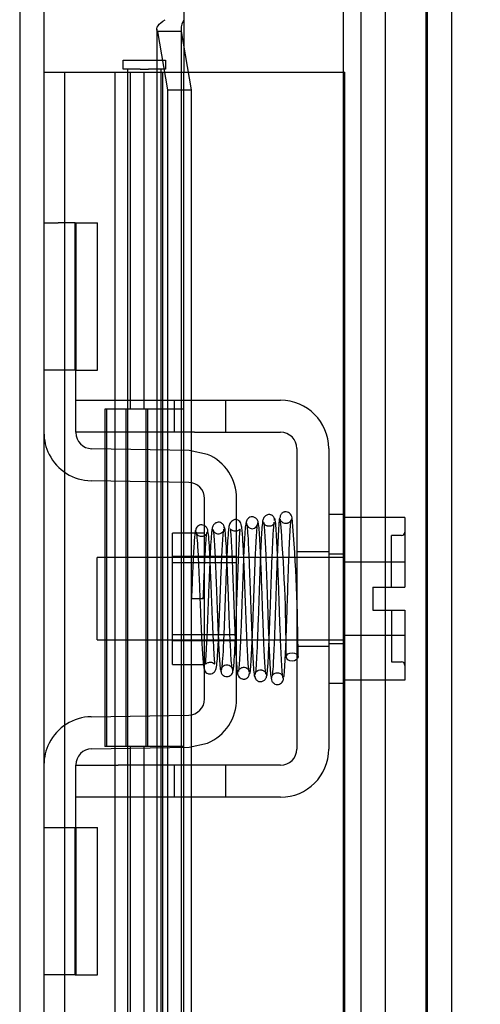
# Model space of a CAD drawing. Header units: inches. Extents: x 0 to 120, y -1 to 80.
# Tile 22 of 64: x 11.92 to 13.29, y 44.5 to 47.42. Entities that reach past the tile are written whole.
import ezdxf
from ezdxf.enums import TextEntityAlignment as Align
from ezdxf.lldxf.tags import DXFTag

# ---------------------------------------------------------------- set-up
doc = ezdxf.new("R2010")
doc.units = ezdxf.units.IN
doc.header["$MEASUREMENT"] = 0
for name, color, linetype in [('COM51497', 7, 'Continuous'), ('COM51498', 7, 'Continuous'), ('COM55380', 7, 'Continuous'), ('COM55430', 7, 'Continuous'), ('COM55516', 7, 'Continuous'), ('COM70220', 7, 'Continuous'), ('Default', 7, 'Continuous'), ('SCC19011', 7, 'Continuous'), ('SPR20280', 7, 'Continuous'), ('WAF25367', 7, 'Continuous')]:
    doc.layers.add(name, color=color, linetype=linetype)
doc.styles.add('SEACAD_Times_New_Roman', font='times.ttf')
tags = doc.linetypes.add('HIDDEN2', pattern=[0.1875, 0.125, -0.0625]).pattern_tags.tags
tags[6:7] = [DXFTag(74, 4), DXFTag(75, 0), DXFTag(340, '0'), DXFTag(46, 0.0), DXFTag(50, 0.0), DXFTag(44, 0.0), DXFTag(45, 0.0)]
tags[4:5] = [DXFTag(74, 4), DXFTag(75, 0), DXFTag(340, '0'), DXFTag(46, 0.0), DXFTag(50, 0.0), DXFTag(44, 0.0), DXFTag(45, 0.0)]
doc.dimstyles.new('HAMMOND_(STH_-_120x80)', dxfattribs={"dimtxt": 0.6, "dimasz": 0.75, "dimexe": 0.3, "dimexo": 0.3, "dimgap": 0.15, "dimtad": 0, "dimtih": 1, "dimtoh": 1, "dimzin": 0, "dimdsep": 46, "dimtxsty": 'SEACAD_Times_New_Roman', "dimblk1": '_SE_FILLED', "dimblk2": '_SE_FILLED', "dimsah": 1, "dimcen": 0.3, "dimadec": 0, "dimazin": 0, "dimtfac": 0.8, "dimtofl": 0, "dimtmove": 1, "dimatfit": 3, "dimfxl": 1, "dimtolj": 1, "dimtzin": 0, "dimarcsym": 0})

# ---------------------------------------------------------------- blocks, each defined once
blk = doc.blocks.new('SE5')
at = {"layer": 'COM51497', "color": 7, "linetype": 'HIDDEN2'}
for p, q in [((12.0875, 46.2892), (12.2125, 46.2892)), ((12.2125, 46.2892), (12.3795, 46.2892)), ((12.3795, 46.2892), (12.4395, 46.2892)), ((12.3795, 46.2892), (12.3795, 46.1942)), ((12.4395, 46.2892), (12.695, 46.2892)), ((12.532, 46.1942), (12.532, 46.2892)), ((12.0875, 46.1942), (12.0875, 46.2317)), ((12.2125, 46.1942), (12.0875, 46.1942)), ((12.3795, 46.1942), (12.2125, 46.1942)), ((12.4395, 46.1942), (12.3795, 46.1942)), ((12.4395, 46.1942), (12.695, 46.1942)), ((12.743, 46.1462), (12.743, 45.2547)), ((12.838, 46.1462), (12.838, 45.2547)), ((12.743, 45.8409), (12.838, 45.8409)), ((12.743, 45.5599), (12.838, 45.5599)), ((12.0875, 45.2067), (12.2125, 45.2067)), ((12.0875, 45.1692), (12.0875, 45.2067)), ((12.3795, 45.2067), (12.2125, 45.2067)), ((12.4395, 45.2067), (12.3795, 45.2067)), ((12.3795, 45.2067), (12.3795, 45.1117)), ((12.695, 45.2067), (12.4395, 45.2067)), ((12.532, 45.1117), (12.532, 45.2067)), ((12.2125, 45.1117), (12.0875, 45.1117)), ((12.3795, 45.1117), (12.2125, 45.1117)), ((12.4395, 45.1117), (12.3795, 45.1117)), ((12.695, 45.1117), (12.4395, 45.1117))]:
    blk.add_line(p, q, dxfattribs=at)
for centre, radius, start, end in [((12.695, 46.1462), 0.143, 0, 90), ((12.695, 46.1462), 0.048, 0, 90), ((12.695, 45.2547), 0.143, 270, 0), ((12.695, 45.2547), 0.048, 270, 0)]:
    blk.add_arc(centre, radius, start, end, dxfattribs=at)
at = {"layer": 'COM51498', "color": 7, "linetype": 'HIDDEN2'}
for p, q in [((11.9925, 46.8157), (12.0344, 46.8157)), ((12.0848, 46.8157), (12.0344, 46.8157)), ((12.0848, 46.8157), (12.152, 46.8157)), ((12.0848, 46.3787), (12.0848, 46.8157)), ((12.0875, 46.8157), (12.0875, 46.3787)), ((12.152, 46.3787), (12.152, 46.8157)), ((12.0344, 46.3787), (11.9925, 46.3787)), ((12.0848, 46.3787), (12.0344, 46.3787)), ((12.0848, 46.3787), (12.152, 46.3787)), ((12.0875, 46.2317), (12.0875, 46.3787)), ((12.424, 46.1404), (12.1347, 46.1454)), ((12.4781, 46.1287), (12.424, 46.1404)), ((12.4223, 46.0454), (12.133, 46.0504)), ((12.4695, 45.4034), (12.4695, 45.9974)), ((12.5645, 45.4034), (12.5645, 45.9974)), ((12.3745, 45.5054), (12.3745, 45.8954)), ((12.4695, 45.8954), (12.3745, 45.8954)), ((12.5645, 45.8254), (12.3745, 45.8254)), ((12.5645, 45.8069), (12.3745, 45.8069)), ((12.3745, 45.5939), (12.5645, 45.5939)), ((12.5645, 45.5754), (12.3745, 45.5754)), ((12.3745, 45.5054), (12.4695, 45.5054)), ((12.133, 45.3504), (12.4223, 45.3554)), ((12.424, 45.2605), (12.4781, 45.2721)), ((12.1347, 45.2554), (12.424, 45.2605)), ((12.0875, 45.0221), (12.0875, 45.1692)), ((11.9925, 45.0221), (12.0344, 45.0221)), ((12.0344, 45.0221), (12.0848, 45.0221)), ((12.0848, 45.0221), (12.152, 45.0221)), ((12.0848, 44.5851), (12.0848, 45.0221)), ((12.0875, 45.0221), (12.0875, 44.5851)), ((12.152, 44.5851), (12.152, 45.0221)), ((12.0344, 44.5851), (11.9925, 44.5851)), ((12.0848, 44.5851), (12.0344, 44.5851)), ((12.0848, 44.5851), (12.152, 44.5851))]:
    blk.add_line(p, q, dxfattribs=at)
for centre, radius, start, end in [((12.1355, 46.1934), 0.143, 180, 206.9082), ((12.1355, 46.1934), 0.048, 180, 269), ((12.1355, 46.1934), 0.143, 206.9082, 269), ((12.4215, 45.9974), 0.143, 0, 66.6665), ((12.4215, 45.9974), 0.048, 0, 89), ((12.4215, 45.4034), 0.048, 271, 0), ((12.4215, 45.4034), 0.143, 293.3335, 0), ((12.1355, 45.2074), 0.143, 91, 153.0918), ((12.1355, 45.2074), 0.143, 153.0918, 180), ((12.1355, 45.2074), 0.048, 91, 180)]:
    blk.add_arc(centre, radius, start, end, dxfattribs=at)
at = {"layer": 'COM55380', "color": 7, "linetype": 'HIDDEN2'}
for p, q in [((11.9205, 49.1073), (11.9205, 29.4175)), ((12.9335, 47.9757), (12.9335, 30.5492)), ((13.0055, 47.9757), (13.0055, 30.5492))]:
    blk.add_line(p, q, dxfattribs=at)
at = {"layer": 'COM55380', "color": 7, "linetype": 'Continuous'}
blk.add_line((11.9925, 49.1073), (11.9925, 29.4175), dxfattribs=at)
at = {"layer": 'COM55430', "color": 7, "linetype": 'Continuous'}
for p, q in [((12.4075, 48.2928), (12.4075, 47.2624)), ((13.2025, 48.2569), (13.2025, 30.2679))]:
    blk.add_line(p, q, dxfattribs=at)
at = {"layer": 'COM55430', "color": 7, "linetype": 'HIDDEN2'}
for p, q in [((13.1305, 48.2569), (13.1305, 30.2679)), ((12.3275, 47.3895), (12.3275, 31.1354)), ((12.3292, 47.3824), (12.3591, 47.2097)), ((12.4001, 47.3824), (12.3292, 47.3824)), ((12.3995, 47.3895), (12.3995, 31.1354)), ((12.4001, 47.3824), (12.43, 47.2097)), ((12.3591, 47.2097), (12.3591, 31.3151)), ((12.3591, 47.2097), (12.43, 47.2097)), ((12.43, 47.2097), (12.43, 43.8649))]:
    blk.add_line(p, q, dxfattribs=at)
blk.add_arc((12.453, 47.3892), 0.0534, 147.5781, 179.7664, dxfattribs=at)
blk.add_open_spline([(12.3292, 47.3824), (12.3264, 47.3883), (12.3271, 47.3942), (12.3353, 47.406), (12.3427, 47.4119), (12.3528, 47.4178)], degree=3, knots=[0, 0, 0, 0, 0.5, 0.5, 1, 1, 1, 1], dxfattribs=at)
at = {"layer": 'COM55516', "color": 7, "linetype": 'Continuous'}
for p, q in [((12.228, 47.2714), (12.228, 47.2974)), ((12.228, 47.2974), (12.278, 47.2974)), ((12.278, 47.2974), (12.303, 47.2974)), ((12.303, 47.2974), (12.353, 47.2974)), ((12.353, 47.2974), (12.353, 47.2714)), ((11.9925, 47.2624), (12.2041, 47.2624)), ((12.2041, 47.2624), (12.4075, 47.2624)), ((12.2041, 46.2624), (12.2041, 47.2624)), ((12.278, 47.2714), (12.228, 47.2714)), ((12.2405, 47.2714), (12.2405, 47.2624)), ((12.278, 47.2714), (12.303, 47.2714)), ((12.353, 47.2714), (12.303, 47.2714)), ((12.3405, 47.2624), (12.3405, 47.2714)), ((12.4075, 46.2624), (12.4075, 47.2624)), ((12.4075, 46.2624), (12.2041, 46.2624)), ((12.2041, 45.2624), (12.2041, 46.2624)), ((12.4075, 46.2624), (12.2041, 46.2624)), ((12.4075, 45.2624), (12.4075, 46.2624)), ((12.4075, 45.2624), (12.2041, 45.2624)), ((12.4075, 45.2624), (12.2041, 45.2624)), ((12.2041, 44.2624), (12.2041, 45.2624)), ((12.4075, 44.2624), (12.4075, 45.2624))]:
    blk.add_line(p, q, dxfattribs=at)
at = {"layer": 'COM55516', "color": 7, "linetype": 'HIDDEN2'}
for p, q in [((12.0545, 31.2624), (12.0545, 47.2624)), ((12.2405, 47.2624), (12.2405, 31.2624)), ((12.2491, 46.2624), (12.2491, 47.2624)), ((12.2905, 46.2624), (12.2905, 47.2624)), ((12.3405, 31.2624), (12.3405, 47.2624)), ((12.3455, 46.2624), (12.3455, 47.2624)), ((12.4075, 47.2624), (12.8855, 47.2624)), ((12.8855, 31.2624), (12.8855, 47.2624)), ((12.2041, 46.2624), (12.1735, 46.2624)), ((12.1735, 46.2624), (12.1735, 45.2624)), ((12.2041, 46.2624), (12.1735, 46.2624)), ((12.1735, 46.2624), (12.1735, 45.2624)), ((12.1786, 46.2624), (12.1786, 45.2624)), ((12.2355, 46.2624), (12.2355, 45.2624)), ((12.2955, 45.2624), (12.2955, 46.2624)), ((12.3011, 45.2624), (12.3011, 46.2624)), ((12.3455, 45.2624), (12.3455, 46.2624)), ((12.2041, 45.2624), (12.1735, 45.2624)), ((12.2041, 45.2624), (12.1735, 45.2624)), ((12.2491, 44.2624), (12.2491, 45.2624)), ((12.2905, 44.2624), (12.2905, 45.2624)), ((12.3455, 44.2624), (12.3455, 45.2624))]:
    blk.add_line(p, q, dxfattribs=at)
at = {"layer": 'COM70220', "color": 7, "linetype": 'HIDDEN2'}
for p, q in [((12.8805, 47.7474), (12.8805, 30.7774)), ((13.1265, 47.7474), (13.1265, 30.7774)), ((13.1285, 47.7474), (13.1285, 30.7774)), ((13.1295, 47.7474), (13.1295, 30.7774))]:
    blk.add_line(p, q, dxfattribs=at)
at = {"layer": 'SCC19011', "color": 7, "linetype": 'HIDDEN2'}
for p, q in [((13.064, 45.9414), (12.883, 45.9414)), ((13.064, 45.9414), (13.064, 45.8093)), ((13.024, 45.7344), (13.024, 45.8879)), ((13.054, 45.8879), (13.024, 45.8879)), ((12.151, 45.5784), (12.151, 45.8224)), ((12.883, 45.8224), (12.151, 45.8224)), ((13.064, 45.8093), (12.883, 45.8093)), ((13.064, 45.8093), (13.064, 45.7344)), ((12.969, 45.7344), (12.969, 45.6664)), ((12.969, 45.7344), (13.064, 45.7344)), ((12.969, 45.6664), (13.064, 45.6664)), ((13.024, 45.6664), (13.024, 45.5129)), ((13.064, 45.6664), (13.064, 45.5915)), ((13.064, 45.5915), (12.883, 45.5915)), ((13.064, 45.5915), (13.064, 45.4594)), ((12.151, 45.5784), (12.883, 45.5784)), ((13.024, 45.5129), (13.054, 45.5129)), ((13.064, 45.4594), (12.883, 45.4594))]:
    blk.add_line(p, q, dxfattribs=at)
for centre, start, end in [((13.054, 45.8979), 270, 0), ((13.054, 45.5029), 0, 90)]:
    blk.add_arc(centre, 0.01, start, end, dxfattribs=at)
at = {"layer": 'SPR20280', "color": 7, "linetype": 'HIDDEN2'}
blk.add_line((12.4655, 45.7004), (12.4305, 45.7004), dxfattribs=at)
for centre, radius, start, end in [((7.7925, 45.5227), 4.9192, 0.0554, 4.8416), ((7.7619, 45.5215), 4.9849, 0.0776, 4.8175), ((12.6106, 45.9251), 0.0169, 180.7799, 0.2284)]:
    blk.add_arc(centre, radius, start, end, dxfattribs=at)
blk.add_ellipse((12.7293, 45.5279), major_axis=(0.0175, 0), ratio=0.707107, dxfattribs=at)
for points, knots in [([(12.6287, 45.9249), (12.6283, 45.928), (12.6277, 45.932), (12.6244, 45.9369), (12.6204, 45.9407), (12.6143, 45.9433), (12.6074, 45.9434), (12.6008, 45.9409), (12.5959, 45.9363), (12.5931, 45.9306), (12.5927, 45.9271), (12.5925, 45.9252)], [0, 0, 0, 0, 0.147667, 0.223434, 0.298136, 0.43794, 0.563031, 0.685887, 0.803032, 0.90871, 1, 1, 1, 1]), ([(12.6773, 45.9326), (12.6773, 45.9335), (12.6773, 45.935), (12.6768, 45.9379), (12.6758, 45.9408), (12.6742, 45.9435), (12.672, 45.946), (12.6693, 45.948), (12.6662, 45.9494), (12.6615, 45.9504), (12.6554, 45.9495), (12.6481, 45.9451), (12.6423, 45.9361), (12.6414, 45.9295), (12.6409, 45.9253)], [0, 0, 0, 0, 0.045056, 0.086229, 0.124988, 0.163044, 0.202115, 0.243689, 0.288908, 0.338607, 0.455438, 0.607761, 0.792001, 1, 1, 1, 1]), ([(12.6918, 45.94), (12.691, 45.9361), (12.6895, 45.921), (12.6874, 45.8849), (12.6855, 45.8428), (12.6839, 45.8008), (12.6826, 45.7622), (12.6815, 45.7294), (12.6806, 45.702), (12.6797, 45.6758), (12.6787, 45.6463), (12.6775, 45.611), (12.676, 45.5719), (12.6743, 45.5319), (12.6724, 45.4959), (12.671, 45.4786), (12.6703, 45.4733), (12.6702, 45.4731)], [0.0983948, 0.0983948, 0.0983948, 0.0983948, 0.1871554, 0.2663663, 0.3361658, 0.3965869, 0.4477093, 0.4895814, 0.5222603, 0.5512647, 0.5888192, 0.635325, 0.6907383, 0.7550067, 0.828036, 0.9097131, 0.9127048, 0.9127048, 0.9127048, 0.9127048]), ([(12.7027, 45.465), (12.7019, 45.4676), (12.7005, 45.4726), (12.6983, 45.503), (12.6964, 45.5408), (12.6947, 45.5821), (12.6932, 45.622), (12.692, 45.6575), (12.691, 45.6869), (12.6901, 45.7128), (12.6892, 45.7394), (12.6881, 45.7711), (12.6867, 45.8081), (12.6851, 45.8483), (12.6832, 45.8879), (12.681, 45.9204), (12.6788, 45.9372), (12.6775, 45.9381), (12.677, 45.9376)], [0, 0, 0, 0, 0.0909912, 0.1731581, 0.246498, 0.3109571, 0.3665427, 0.4132688, 0.4511042, 0.480301, 0.512507, 0.5539869, 0.6047791, 0.6649261, 0.734442, 0.8134005, 0.9019189, 0.9500215, 0.9500215, 0.9500215, 0.9500215]), ([(12.7297, 45.9363), (12.7294, 45.9393), (12.7288, 45.944), (12.725, 45.9515), (12.7192, 45.9565), (12.7133, 45.9584), (12.7087, 45.9584), (12.7053, 45.9578), (12.702, 45.9563), (12.699, 45.9541), (12.6965, 45.9513), (12.6947, 45.948), (12.6936, 45.9445), (12.6935, 45.9423), (12.6935, 45.9411)], [0, 0, 0, 0, 0.174153, 0.333945, 0.47646, 0.59716, 0.649734, 0.701139, 0.752042, 0.802639, 0.852867, 0.902545, 0.951555, 1, 1, 1, 1]), ([(12.7285, 45.9411), (12.7284, 45.9403), (12.7283, 45.9389), (12.7277, 45.9362), (12.7266, 45.9335), (12.725, 45.9308), (12.7229, 45.9284), (12.7203, 45.9263), (12.7173, 45.9247), (12.7129, 45.9233), (12.7071, 45.9232), (12.7003, 45.9257), (12.6952, 45.9313), (12.6948, 45.9343), (12.6947, 45.9363)], [0, 0, 0, 0, 0.041729, 0.082427, 0.123602, 0.166402, 0.211506, 0.259177, 0.309428, 0.362216, 0.478123, 0.623352, 0.798377, 1, 1, 1, 1]), ([(12.4793, 45.8997), (12.4789, 45.903), (12.478, 45.9086), (12.4721, 45.916), (12.4648, 45.9195), (12.4578, 45.9199), (12.4513, 45.9176), (12.4463, 45.9132), (12.4434, 45.9077), (12.4431, 45.9042), (12.4429, 45.9023)], [0, 0, 0, 0, 0.171749, 0.337669, 0.486578, 0.613302, 0.730062, 0.835396, 0.925606, 1, 1, 1, 1]), ([(12.4921, 45.9097), (12.4916, 45.9072), (12.4907, 45.9027), (12.4889, 45.8841), (12.4868, 45.8518), (12.4846, 45.8045), (12.4827, 45.758), (12.4811, 45.7168), (12.4798, 45.6831), (12.4787, 45.6545), (12.4777, 45.6275), (12.4765, 45.5993), (12.4752, 45.5707), (12.4738, 45.5438), (12.4725, 45.5222), (12.4713, 45.5094), (12.4716, 45.5057), (12.472, 45.506), (12.478, 45.5111), (12.4883, 45.5135), (12.4972, 45.509), (12.5008, 45.5054), (12.4991, 45.5141), (12.4979, 45.5373), (12.4958, 45.5733), (12.4941, 45.6116), (12.4925, 45.6493), (12.4907, 45.6945), (12.4887, 45.7457), (12.4865, 45.7993), (12.4841, 45.8492), (12.4814, 45.8898), (12.4797, 45.8986), (12.4786, 45.9032)], [0, 0, 0, 0, 0.030624, 0.059572, 0.112296, 0.158496, 0.198178, 0.231383, 0.258144, 0.279018, 0.300893, 0.325848, 0.353832, 0.384782, 0.418556, 0.448709, 0.470924, 0.485481, 0.493857, 0.506964, 0.5258, 0.535355, 0.565296, 0.608976, 0.656578, 0.684104, 0.716046, 0.752413, 0.793173, 0.838315, 0.887857, 0.941737, 1, 1, 1, 1]), ([(12.5278, 45.9101), (12.5278, 45.911), (12.5278, 45.9125), (12.5272, 45.9152), (12.5262, 45.9179), (12.5245, 45.9206), (12.5223, 45.923), (12.5186, 45.9257), (12.5129, 45.9276), (12.506, 45.927), (12.4986, 45.9232), (12.4928, 45.9153), (12.4919, 45.9094), (12.4914, 45.9058)], [0, 0, 0, 0, 0.035882, 0.073188, 0.112909, 0.155738, 0.202044, 0.251913, 0.361271, 0.485727, 0.637722, 0.812554, 1, 1, 1, 1]), ([(12.5264, 45.9057), (12.5264, 45.9039), (12.5261, 45.9009), (12.5217, 45.8953), (12.5153, 45.8924), (12.5087, 45.892), (12.5032, 45.8937), (12.4994, 45.8963), (12.4969, 45.8987), (12.4951, 45.9015), (12.4938, 45.9044), (12.493, 45.9074), (12.4929, 45.9091), (12.4928, 45.9101)], [0, 0, 0, 0, 0.182694, 0.346276, 0.488158, 0.606317, 0.714771, 0.767541, 0.818616, 0.867529, 0.913978, 0.957988, 1, 1, 1, 1]), ([(12.6017, 45.4831), (12.6012, 45.4863), (12.6003, 45.4918), (12.5985, 45.5133), (12.5964, 45.5496), (12.5942, 45.6016), (12.5923, 45.6518), (12.5907, 45.6956), (12.5894, 45.7309), (12.5883, 45.7609), (12.5872, 45.7894), (12.586, 45.8193), (12.5845, 45.8495), (12.5829, 45.8781), (12.5812, 45.9007), (12.5795, 45.9154), (12.577, 45.924), (12.5752, 45.9286), (12.5674, 45.9349), (12.557, 45.9363), (12.545, 45.9275), (12.5414, 45.9144), (12.5398, 45.9004), (12.5376, 45.8724), (12.5357, 45.8333), (12.534, 45.7923), (12.5324, 45.7523), (12.5306, 45.7042), (12.5286, 45.6497), (12.5264, 45.5932), (12.524, 45.5407), (12.5218, 45.5082), (12.5199, 45.4924), (12.519, 45.4899), (12.5185, 45.4887)], [0, 0, 0, 0, 0.030588, 0.059502, 0.112112, 0.15811, 0.197452, 0.230137, 0.256167, 0.276711, 0.298882, 0.32391, 0.351827, 0.382688, 0.416108, 0.444805, 0.466192, 0.480295, 0.488754, 0.504028, 0.526129, 0.547052, 0.567589, 0.611179, 0.65858, 0.685494, 0.716984, 0.753026, 0.793568, 0.838557, 0.887974, 0.941711, 0.970313, 1, 1, 1, 1]), ([(12.5529, 45.4895), (12.5522, 45.4901), (12.5509, 45.4927), (12.5488, 45.5147), (12.5469, 45.5456), (12.5452, 45.5806), (12.5438, 45.6152), (12.5426, 45.6464), (12.5416, 45.6727), (12.5407, 45.6959), (12.5398, 45.72), (12.5387, 45.7489), (12.5373, 45.783), (12.5357, 45.8206), (12.5339, 45.8584), (12.5317, 45.8907), (12.5296, 45.9107), (12.5282, 45.9125), (12.5276, 45.9124)], [0.0131658, 0.0131658, 0.0131658, 0.0131658, 0.0909604, 0.1731652, 0.2465793, 0.3111404, 0.3668432, 0.4136877, 0.4516326, 0.4809195, 0.513185, 0.5547397, 0.6056117, 0.6658064, 0.7353084, 0.8141543, 0.9023988, 0.9687744, 0.9687744, 0.9687744, 0.9687744]), ([(12.5932, 45.9275), (12.5923, 45.9257), (12.5909, 45.922), (12.5886, 45.8943), (12.5867, 45.8592), (12.585, 45.8205), (12.5835, 45.7829), (12.5823, 45.7494), (12.5813, 45.7215), (12.5804, 45.6969), (12.5795, 45.6716), (12.5784, 45.6414), (12.5771, 45.6062), (12.5755, 45.5682), (12.5737, 45.5308), (12.5717, 45.5001), (12.5703, 45.4877), (12.5696, 45.4851)], [0, 0, 0, 0, 0.0928445, 0.1764398, 0.250853, 0.3161117, 0.3722873, 0.4194413, 0.4575828, 0.486995, 0.5193932, 0.5610525, 0.6119191, 0.6718945, 0.7408311, 0.8186093, 0.9050834, 0.9050834, 0.9050834, 0.9050834]), ([(12.5932, 45.924), (12.5941, 45.922), (12.5955, 45.918), (12.5977, 45.8905), (12.5996, 45.8546), (12.6013, 45.8155), (12.6028, 45.7776), (12.604, 45.7436), (12.605, 45.7154), (12.6059, 45.6905), (12.6068, 45.6645), (12.6079, 45.6335), (12.6092, 45.5972), (12.6108, 45.5579), (12.6127, 45.519), (12.6149, 45.4861), (12.617, 45.4688), (12.6183, 45.4677), (12.6188, 45.4681)], [0, 0, 0, 0, 0.0901431, 0.1716896, 0.2445993, 0.3087647, 0.3640858, 0.4105135, 0.4480006, 0.4769549, 0.5095978, 0.5514293, 0.6025201, 0.6629378, 0.7327928, 0.8121465, 0.90117, 0.9556697, 0.9556697, 0.9556697, 0.9556697]), ([(12.604, 45.4785), (12.6048, 45.4818), (12.6064, 45.4955), (12.6085, 45.528), (12.6104, 45.5667), (12.612, 45.6056), (12.6134, 45.6412), (12.6145, 45.6715), (12.6154, 45.6969), (12.6163, 45.7215), (12.6173, 45.7493), (12.6185, 45.7827), (12.62, 45.8199), (12.6217, 45.858), (12.6236, 45.8924), (12.6257, 45.9191), (12.6272, 45.9224), (12.628, 45.9239)], [0.0977501, 0.0977501, 0.0977501, 0.0977501, 0.186074, 0.2649442, 0.3344393, 0.3946082, 0.4454453, 0.4869702, 0.519214, 0.5484623, 0.5863614, 0.633159, 0.6888194, 0.753351, 0.826756, 0.908978, 1, 1, 1, 1]), ([(12.6415, 45.9298), (12.6406, 45.9223), (12.639, 45.9082), (12.6363, 45.8587), (12.6337, 45.7927), (12.631, 45.7146), (12.6287, 45.6471), (12.6268, 45.5966), (12.6254, 45.5613), (12.6239, 45.5305), (12.6225, 45.5052), (12.621, 45.4855), (12.6201, 45.4793), (12.6195, 45.4758)], [0, 0, 0, 0, 0.115205, 0.233158, 0.353934, 0.477428, 0.603662, 0.668044, 0.733093, 0.798807, 0.865217, 0.932283, 1, 1, 1, 1]), ([(12.6525, 45.4761), (12.6522, 45.4758), (12.6512, 45.4765), (12.6495, 45.4912), (12.6475, 45.5221), (12.6457, 45.5596), (12.6442, 45.5979), (12.6429, 45.6338), (12.6418, 45.6646), (12.6409, 45.6905), (12.64, 45.7154), (12.639, 45.7437), (12.6378, 45.7778), (12.6363, 45.816), (12.6346, 45.8556), (12.6326, 45.8922), (12.6304, 45.9207), (12.6289, 45.9252), (12.628, 45.9274)], [0.0521708, 0.0521708, 0.0521708, 0.0521708, 0.0958626, 0.1829684, 0.2611836, 0.3304706, 0.3907088, 0.4418475, 0.4838361, 0.5166603, 0.5458022, 0.5835599, 0.6303746, 0.6862392, 0.7511598, 0.8251036, 0.9080332, 1, 1, 1, 1]), ([(12.6759, 45.9253), (12.6761, 45.9249), (12.6761, 45.9242), (12.6741, 45.9207), (12.6697, 45.9171), (12.6644, 45.9154), (12.6599, 45.9152), (12.6565, 45.9156), (12.6529, 45.9168), (12.6495, 45.9188), (12.6464, 45.9216), (12.6441, 45.925), (12.6426, 45.9289), (12.6424, 45.9312), (12.6423, 45.9326)], [0, 0, 0, 0, 0.182514, 0.338191, 0.470751, 0.582664, 0.63137, 0.678169, 0.726749, 0.777741, 0.831093, 0.886283, 0.942688, 1, 1, 1, 1]), ([(12.6439, 45.9279), (12.6441, 45.9282), (12.645, 45.9278), (12.6466, 45.9141), (12.6485, 45.884), (12.6502, 45.8463), (12.6518, 45.8072), (12.6531, 45.7708), (12.6542, 45.7394), (12.6551, 45.7128), (12.656, 45.6869), (12.657, 45.6574), (12.6582, 45.6218), (12.6597, 45.5816), (12.6614, 45.5399), (12.6633, 45.5014), (12.6656, 45.4702), (12.667, 45.4648), (12.6679, 45.462)], [0.0593106, 0.0593106, 0.0593106, 0.0593106, 0.0946045, 0.1809036, 0.2586064, 0.3275376, 0.387552, 0.4384775, 0.480204, 0.5126619, 0.5421123, 0.5803019, 0.6275126, 0.683749, 0.749068, 0.8235326, 0.9071551, 1, 1, 1, 1]), ([(12.6544, 45.4737), (12.6554, 45.4806), (12.657, 45.4936), (12.6596, 45.5413), (12.6622, 45.6058), (12.6649, 45.6834), (12.6672, 45.7512), (12.6691, 45.8022), (12.6705, 45.8381), (12.672, 45.8701), (12.6734, 45.8964), (12.675, 45.9169), (12.6759, 45.9239), (12.6764, 45.9279)], [0, 0, 0, 0, 0.113671, 0.23054, 0.350518, 0.473738, 0.600063, 0.664705, 0.730154, 0.796388, 0.863439, 0.931315, 1, 1, 1, 1]), ([(12.7048, 45.4682), (12.7049, 45.469), (12.7058, 45.4748), (12.7073, 45.4939), (12.7093, 45.5307), (12.711, 45.5713), (12.7125, 45.6108), (12.7137, 45.6462), (12.7147, 45.6758), (12.7156, 45.702), (12.7165, 45.7293), (12.7176, 45.762), (12.7189, 45.8003), (12.7205, 45.8417), (12.7223, 45.8827), (12.7243, 45.9174), (12.7257, 45.9315), (12.7264, 45.9349)], [0.0771144, 0.0771144, 0.0771144, 0.0771144, 0.0918601, 0.1746853, 0.2485323, 0.3133613, 0.3691483, 0.4158977, 0.4536069, 0.4827101, 0.5154761, 0.557406, 0.6084984, 0.6687214, 0.7380462, 0.8163848, 0.9037349, 0.9037349, 0.9037349, 0.9037349]), ([(12.4422, 45.9031), (12.4417, 45.9014), (12.4405, 45.8943), (12.4388, 45.8761), (12.4372, 45.8506), (12.4355, 45.8187), (12.4338, 45.7821), (12.4321, 45.7413), (12.4311, 45.7156), (12.4305, 45.7004)], [0.1262894, 0.1262894, 0.1262894, 0.1262894, 0.2522008, 0.3777822, 0.5029693, 0.6277666, 0.7522043, 0.8763068, 1, 1, 1, 1]), ([(12.4438, 45.9001), (12.4443, 45.8983), (12.4452, 45.8952), (12.4471, 45.8786), (12.4492, 45.8478), (12.4514, 45.8016), (12.4533, 45.756), (12.4549, 45.7158), (12.4562, 45.6829), (12.4573, 45.6541), (12.4585, 45.6252), (12.4598, 45.594), (12.4614, 45.562), (12.4632, 45.5319), (12.4651, 45.509), (12.4669, 45.495), (12.4696, 45.4873), (12.4717, 45.483), (12.4783, 45.4783), (12.484, 45.477), (12.4897, 45.4774), (12.4957, 45.4802), (12.5013, 45.4861), (12.5039, 45.4936), (12.5058, 45.5053), (12.508, 45.53), (12.5099, 45.5651), (12.5116, 45.6029), (12.5132, 45.6405), (12.515, 45.6861), (12.517, 45.7384), (12.5192, 45.7939), (12.5216, 45.8466), (12.5242, 45.8905), (12.526, 45.9012), (12.527, 45.907)], [0, 0, 0, 0, 0.030138, 0.058644, 0.110543, 0.155891, 0.194555, 0.22648, 0.251609, 0.272114, 0.295474, 0.322352, 0.352806, 0.386929, 0.423211, 0.452733, 0.474035, 0.48711, 0.495203, 0.500931, 0.507948, 0.516068, 0.524564, 0.543018, 0.563663, 0.607437, 0.654882, 0.682303, 0.714219, 0.750638, 0.791534, 0.836919, 0.886807, 0.941147, 1, 1, 1, 1]), ([(12.4779, 45.9023), (12.4778, 45.9008), (12.4777, 45.8983), (12.4763, 45.8944), (12.474, 45.8909), (12.471, 45.8881), (12.4677, 45.8861), (12.4631, 45.8847), (12.4575, 45.8846), (12.4513, 45.8869), (12.4468, 45.891), (12.4444, 45.896), (12.4443, 45.8983), (12.4443, 45.8997)], [0, 0, 0, 0, 0.062102, 0.127036, 0.193129, 0.258648, 0.322128, 0.382614, 0.496212, 0.616438, 0.741896, 0.869698, 1, 1, 1, 1]), ([(12.4655, 45.7004), (12.4661, 45.7155), (12.4671, 45.7412), (12.4688, 45.7815), (12.4704, 45.8175), (12.472, 45.8486), (12.4737, 45.8731), (12.4753, 45.8904), (12.4764, 45.8969), (12.4769, 45.8983)], [0, 0, 0, 0, 0.125192, 0.2503696, 0.3754503, 0.5004684, 0.6254513, 0.7503882, 0.8752185, 0.8752185, 0.8752185, 0.8752185]), ([(12.4934, 45.9061), (12.4939, 45.9063), (12.495, 45.9049), (12.497, 45.887), (12.499, 45.8561), (12.5008, 45.8195), (12.5023, 45.7825), (12.5037, 45.7487), (12.5048, 45.72), (12.5057, 45.6959), (12.5066, 45.6727), (12.5076, 45.6463), (12.5088, 45.6149), (12.5103, 45.5799), (12.512, 45.5442), (12.5139, 45.5123), (12.5161, 45.4889), (12.5175, 45.486), (12.5183, 45.4851)], [0.0371956, 0.0371956, 0.0371956, 0.0371956, 0.0950268, 0.1815481, 0.2593321, 0.3282437, 0.3881762, 0.4389945, 0.4806028, 0.5129557, 0.5423464, 0.5804616, 0.6275872, 0.6837392, 0.7489853, 0.8234087, 0.9070556, 0.990788, 0.990788, 0.990788, 0.990788]), ([(12.5533, 45.4854), (12.5539, 45.4868), (12.5548, 45.4895), (12.5566, 45.5053), (12.5587, 45.5358), (12.5609, 45.5825), (12.5629, 45.6295), (12.5645, 45.6717), (12.5657, 45.7066), (12.5669, 45.7372), (12.568, 45.7676), (12.5693, 45.8006), (12.5708, 45.8348), (12.5723, 45.867), (12.5738, 45.8917), (12.5749, 45.9044), (12.5746, 45.9073), (12.5736, 45.9062), (12.5708, 45.9037), (12.5673, 45.9015), (12.5626, 45.9003), (12.557, 45.9004), (12.5515, 45.9026), (12.5482, 45.9052), (12.5463, 45.9071), (12.5463, 45.9056), (12.5464, 45.8994), (12.5476, 45.8844), (12.549, 45.8601), (12.5502, 45.8358), (12.5516, 45.8048), (12.5531, 45.7654), (12.5549, 45.7176), (12.5569, 45.6628), (12.559, 45.6046), (12.5614, 45.5487), (12.5641, 45.5012), (12.5658, 45.4881), (12.5668, 45.4809)], [0, 0, 0, 0, 0.030225, 0.058803, 0.110858, 0.156431, 0.195456, 0.227938, 0.253865, 0.274459, 0.297581, 0.324594, 0.355453, 0.390107, 0.42783, 0.459209, 0.481159, 0.494005, 0.495926, 0.500825, 0.505329, 0.510836, 0.51729, 0.524444, 0.532575, 0.546917, 0.562289, 0.605902, 0.629239, 0.653669, 0.681658, 0.713975, 0.750652, 0.791681, 0.837105, 0.886957, 0.941226, 1, 1, 1, 1]), ([(12.519, 45.4885), (12.5192, 45.4911), (12.5198, 45.4954), (12.5251, 45.5017), (12.532, 45.5045), (12.5387, 45.5045), (12.545, 45.502), (12.5496, 45.4976), (12.5523, 45.4922), (12.5526, 45.4888), (12.5527, 45.487)], [0, 0, 0, 0, 0.166659, 0.324905, 0.466035, 0.587816, 0.705555, 0.817002, 0.91633, 1, 1, 1, 1]), ([(12.5177, 45.487), (12.5178, 45.4855), (12.518, 45.4829), (12.5196, 45.4789), (12.5219, 45.4754), (12.526, 45.4717), (12.5321, 45.4692), (12.5391, 45.4693), (12.5456, 45.472), (12.5505, 45.4768), (12.5534, 45.4828), (12.5538, 45.4864), (12.554, 45.4885)], [0, 0, 0, 0, 0.063176, 0.129473, 0.197366, 0.265212, 0.394679, 0.515177, 0.639946, 0.76535, 0.886036, 1, 1, 1, 1]), ([(12.5662, 45.4851), (12.5667, 45.4798), (12.5677, 45.4735), (12.5747, 45.4654), (12.5803, 45.4626), (12.5849, 45.4619), (12.5884, 45.4621), (12.592, 45.4631), (12.5955, 45.465), (12.5986, 45.4678), (12.6009, 45.4713), (12.6023, 45.4754), (12.6025, 45.4779), (12.6026, 45.4794)], [0, 0, 0, 0, 0.314139, 0.451364, 0.572135, 0.625408, 0.67627, 0.728029, 0.781154, 0.835554, 0.89067, 0.945715, 1, 1, 1, 1]), ([(12.5676, 45.4793), (12.5676, 45.4802), (12.5677, 45.4815), (12.5683, 45.4842), (12.5694, 45.4869), (12.571, 45.4895), (12.5732, 45.492), (12.5758, 45.4941), (12.5788, 45.4957), (12.5831, 45.4971), (12.5889, 45.4973), (12.5957, 45.495), (12.6008, 45.4897), (12.6011, 45.4869), (12.6012, 45.4851)], [0, 0, 0, 0, 0.041854, 0.08238, 0.123206, 0.165594, 0.2103, 0.257629, 0.307612, 0.360216, 0.47602, 0.621224, 0.796617, 1, 1, 1, 1]), ([(12.6187, 45.4718), (12.6187, 45.4709), (12.6187, 45.4694), (12.6192, 45.4666), (12.6202, 45.4638), (12.6218, 45.4611), (12.624, 45.4587), (12.6267, 45.4567), (12.6298, 45.4552), (12.6344, 45.4542), (12.6405, 45.4549), (12.6478, 45.4591), (12.6536, 45.4676), (12.6546, 45.4739), (12.655, 45.4779)], [0, 0, 0, 0, 0.042091, 0.081647, 0.120191, 0.15929, 0.200316, 0.244307, 0.29197, 0.343782, 0.463061, 0.615509, 0.797242, 1, 1, 1, 1]), ([(12.62, 45.4779), (12.6199, 45.4786), (12.6199, 45.4797), (12.622, 45.4836), (12.6264, 45.4873), (12.6317, 45.4892), (12.6362, 45.4894), (12.6396, 45.489), (12.6431, 45.4878), (12.6465, 45.4858), (12.6496, 45.483), (12.6519, 45.4795), (12.6534, 45.4756), (12.6536, 45.4732), (12.6537, 45.4718)], [0, 0, 0, 0, 0.174172, 0.32563, 0.457521, 0.571357, 0.621658, 0.670379, 0.72108, 0.774173, 0.829398, 0.886003, 0.943085, 1, 1, 1, 1]), ([(12.6684, 45.4637), (12.6685, 45.4651), (12.6686, 45.4675), (12.67, 45.4715), (12.6723, 45.4749), (12.6761, 45.4785), (12.6819, 45.481), (12.6887, 45.481), (12.6949, 45.4787), (12.6995, 45.4744), (12.702, 45.4691), (12.7022, 45.4662), (12.7022, 45.4646)], [0, 0, 0, 0, 0.06862, 0.139406, 0.210761, 0.281001, 0.412092, 0.530483, 0.651578, 0.772882, 0.88964, 1, 1, 1, 1]), ([(12.6672, 45.4646), (12.6677, 45.4614), (12.6685, 45.4561), (12.6743, 45.4491), (12.6816, 45.4459), (12.6886, 45.4458), (12.6951, 45.4482), (12.7, 45.4527), (12.7029, 45.4582), (12.7033, 45.4618), (12.7034, 45.4637)], [0, 0, 0, 0, 0.156089, 0.311601, 0.454811, 0.580816, 0.702069, 0.815536, 0.915769, 1, 1, 1, 1])]:
    blk.add_open_spline(points, degree=3, knots=knots, dxfattribs=at)
for points in [[(12.6945, 45.9423), (12.6942, 45.9428), (12.6938, 45.9432), (12.6935, 45.9433)], [(12.7278, 45.9374), (12.7281, 45.9371), (12.7285, 45.9365), (12.7289, 45.9357)], [(12.4439, 45.9044), (12.4437, 45.9045), (12.4435, 45.9046), (12.4434, 45.9046)], [(12.4778, 45.8993), (12.478, 45.8993), (12.4782, 45.8991), (12.4785, 45.8988)], [(12.5685, 45.4836), (12.5681, 45.484), (12.5677, 45.4851), (12.5673, 45.4863)], [(12.6012, 45.4778), (12.6016, 45.477), (12.602, 45.4763), (12.6024, 45.4761)]]:
    blk.add_open_spline(points, degree=3, dxfattribs=at)
at = {"layer": 'WAF25367', "color": 7, "linetype": 'HIDDEN2'}
for p, q in [((12.883, 45.9504), (12.838, 45.9504)), ((12.883, 45.9504), (12.883, 45.4504)), ((12.883, 45.8329), (12.838, 45.8329)), ((12.838, 45.5679), (12.883, 45.5679)), ((12.838, 45.4504), (12.883, 45.4504))]:
    blk.add_line(p, q, dxfattribs=at)
blk = doc.blocks.new('DMBLK376')
at = {"layer": 'Default', "linetype": 'Continuous'}
for points in [[(16.5959, 47.6149), (16.4709, 48.3649), (16.3459, 47.6149)], [(16.5959, 30.9099), (16.3459, 30.9099), (16.4709, 30.1599)]]:
    blk.add_hatch(color=7, dxfattribs=at).paths.add_polyline_path(points)
at = {"layer": 'Default', "color": 7, "linetype": 'Continuous'}
for p, q in [((13.3945, 48.3649), (16.7709, 48.3649)), ((16.4709, 48.3649), (16.4709, 39.7724)), ((16.4709, 38.0624), (16.4709, 30.1599)), ((13.3945, 30.1599), (16.7709, 30.1599))]:
    blk.add_line(p, q, dxfattribs=at)
at = {"layer": 'Default', "color": 7, "linetype": 'Continuous', "style": 'SEACAD_Times_New_Roman'}
for s, p in [('18.21', (15.4472, 39.5624)), ('DOOR', (15.2126, 38.6624))]:
    blk.add_text(s, height=0.6, dxfattribs=at).set_placement(p, align=Align.TOP_LEFT)
blk = doc.blocks.new('_SE_FILLED')
at = {"color": 0}
blk.add_line((0, 0), (-1, 0), dxfattribs=at)
blk.add_solid([(0, 0), (-1, -0.1665), (-1, 0.1665), (0, 0)], dxfattribs=at)

msp = doc.modelspace()

# ---------------------------------------------------------------- block references
at = {"layer": 'Default'}
msp.add_blockref('SE5', (0, 0), dxfattribs=at)

# ---------------------------------------------------------------- dimensions: what is measured, and where the dimension line sits
at = {"layer": 'Default', "color": 7, "linetype": 'Continuous'}
dim = msp.add_linear_dim(base=(16.470870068, 48.3649147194), p1=(13.094510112, 48.3649147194), p2=(13.094510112, 30.1599147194), angle=270, text='\\A1;<>\\PDOOR', dimstyle='HAMMOND_(STH_-_120x80)', override={"dimtmove": 0}, dxfattribs=at)
dim.commit()
dim.dimension.update_dxf_attribs({"geometry": 'DMBLK376', "text_midpoint": (16.470870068, 39.262414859), "dimtype": 161})

doc.saveas('drawing.dxf')
